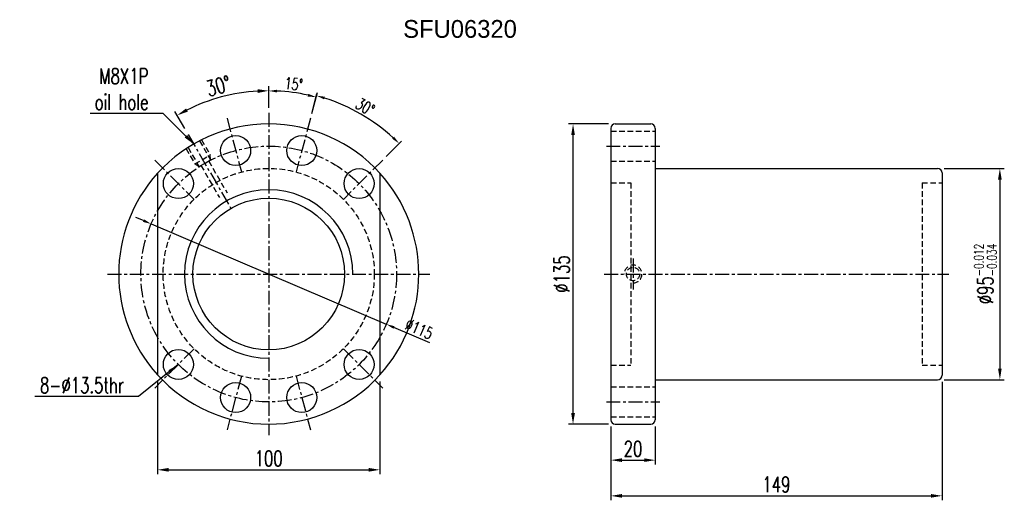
# Model space of a CAD drawing. Extents: x 44 to 487, y 123 to 339.
import ezdxf

# ---------------------------------------------------------------- set-up
doc = ezdxf.new("R2010")
doc.units = 0
doc.header["$LTSCALE"] = 5
doc.header["$MEASUREMENT"] = 0
doc.header["$PDMODE"] = 1
doc.linetypes.add('CENTER', pattern=[2, 1.25, -0.25, 0.25, -0.25])
doc.linetypes.add('DASHED', pattern=[0.75, 0.5, -0.25])
doc.layers.get('DEFPOINTS').update_dxf_attribs({"linetype": 'CONTINUOUS'})
for name, color, linetype in [('CL', 1, 'CENTER'), ('DIM', 4, 'CONTINUOUS'), ('HID', 2, 'DASHED'), ('OUT', 3, 'CONTINUOUS')]:
    doc.layers.add(name, color=color, linetype=linetype)
doc.styles.add('DIM-7', font='SIMPLEX.shx', dxfattribs={"width": 0.7, "bigfont": 'chineset.shx'})
doc.dimstyles.new('CNS', dxfattribs={"dimtxt": 3.5, "dimasz": 2.5, "dimexe": 1, "dimexo": 1.5, "dimgap": 0.09, "dimtad": 0, "dimdsep": 46, "dimtxsty": 'DIM-7', "dimcen": 0.09, "dimclrd": 1, "dimclre": 1, "dimclrt": 4, "dimadec": 0, "dimazin": 0, "dimtfac": 1, "dimtix": 1, "dimtmove": 2, "dimatfit": 3, "dimfxl": 1, "dimtvp": 0.971429, "dimtolj": 1, "dimarcsym": 0})

# ---------------------------------------------------------------- blocks, each defined once
blk = doc.blocks.new('*D0')
at = {"layer": 'DEFPOINTS', "color": 0, "transparency": 16777216}
for p in [(105.76, 179.78), (205.76, 179.78), (205.76, 137.11)]:
    blk.add_point(p, dxfattribs=at)
at = {"layer": 'DIM', "color": 4, "lineweight": -2, "transparency": 16777216}
for p, q in [((105.76, 176.78), (105.76, 135.11)), ((205.76, 176.78), (205.76, 135.11)), ((110.76, 137.11), (200.76, 137.11))]:
    blk.add_line(p, q, dxfattribs=at)
at = {"layer": 'DIM', "color": 4, "transparency": 16777216}
for points in [[(110.76, 137.94), (110.76, 136.27), (105.76, 137.11)], [(200.76, 137.94), (200.76, 136.27), (205.76, 137.11)]]:
    blk.add_solid(points, dxfattribs=at)
at = {"layer": 'DIM', "color": 4, "transparency": 16777216, "insert": (155.76, 142.21), "char_height": 7, "attachment_point": 5, "style": 'DIM-7'}
blk.add_mtext('\\A1;100', dxfattribs=at)
blk = doc.blocks.new('*D4')
at = {"layer": 'DEFPOINTS', "color": 0, "transparency": 16777216}
for p in [(456.67, 272.63), (456.67, 177.63), (484.69, 177.63)]:
    blk.add_point(p, dxfattribs=at)
at = {"layer": 'DIM', "color": 4, "lineweight": -2, "transparency": 16777216}
for p, q in [((459.67, 272.63), (486.69, 272.63)), ((484.69, 267.63), (484.69, 182.63)), ((459.67, 177.63), (486.69, 177.63))]:
    blk.add_line(p, q, dxfattribs=at)
at = {"layer": 'DIM', "color": 4, "transparency": 16777216}
for points in [[(483.86, 267.63), (485.52, 267.63), (484.69, 272.63)], [(483.86, 182.63), (485.52, 182.63), (484.69, 177.63)]]:
    blk.add_solid(points, dxfattribs=at)
at = {"layer": 'DIM', "color": 4, "transparency": 16777216, "insert": (478.19, 225.13), "char_height": 7, "attachment_point": 5, "rotation": 90, "style": 'DIM-7'}
blk.add_mtext('\\A1;%%c95{\\H4.200000;\\S-0.012^ -0.034;}', dxfattribs=at)
blk = doc.blocks.new('*D3')
at = {"layer": 'DEFPOINTS', "color": 0, "transparency": 16777216}
for p in [(292.67, 292.63), (311.67, 292.63), (311.67, 157.63)]:
    blk.add_point(p, dxfattribs=at)
at = {"layer": 'DIM', "color": 4, "lineweight": -2, "transparency": 16777216}
for p, q in [((308.67, 292.63), (290.67, 292.63)), ((292.67, 162.63), (292.67, 287.63)), ((308.67, 157.63), (290.67, 157.63))]:
    blk.add_line(p, q, dxfattribs=at)
at = {"layer": 'DIM', "color": 4, "transparency": 16777216}
for points in [[(291.84, 287.63), (293.51, 287.63), (292.67, 292.63)], [(291.84, 162.63), (293.51, 162.63), (292.67, 157.63)]]:
    blk.add_solid(points, dxfattribs=at)
at = {"layer": 'DIM', "color": 4, "transparency": 16777216, "insert": (287.57, 225.13), "char_height": 7, "attachment_point": 5, "rotation": 90, "style": 'DIM-7'}
blk.add_mtext('\\A1;%%C135', dxfattribs=at)
blk = doc.blocks.new('*D2')
at = {"layer": 'DEFPOINTS', "color": 0, "transparency": 16777216}
for p in [(309.67, 159.63), (329.67, 159.63), (329.67, 141.45)]:
    blk.add_point(p, dxfattribs=at)
at = {"layer": 'DIM', "color": 4, "lineweight": -2, "transparency": 16777216}
for p, q in [((309.67, 156.63), (309.67, 139.45)), ((329.67, 156.63), (329.67, 139.45)), ((314.67, 141.45), (324.67, 141.45))]:
    blk.add_line(p, q, dxfattribs=at)
at = {"layer": 'DIM', "color": 4, "transparency": 16777216}
for points in [[(314.67, 142.29), (314.67, 140.62), (309.67, 141.45)], [(324.67, 142.29), (324.67, 140.62), (329.67, 141.45)]]:
    blk.add_solid(points, dxfattribs=at)
at = {"layer": 'DIM', "color": 4, "transparency": 16777216, "insert": (319.67, 146.55), "char_height": 7, "attachment_point": 5, "style": 'DIM-7'}
blk.add_mtext('\\A1;20', dxfattribs=at)
blk = doc.blocks.new('*D1')
at = {"layer": 'DEFPOINTS', "color": 0, "transparency": 16777216}
for p in [(458.67, 179.63), (309.67, 159.63), (458.67, 125.4)]:
    blk.add_point(p, dxfattribs=at)
at = {"layer": 'DIM', "color": 4, "lineweight": -2, "transparency": 16777216}
for p, q in [((458.67, 176.63), (458.67, 123.4)), ((309.67, 156.63), (309.67, 123.4)), ((314.67, 125.4), (453.67, 125.4))]:
    blk.add_line(p, q, dxfattribs=at)
at = {"layer": 'DIM', "color": 4, "transparency": 16777216}
for points in [[(314.67, 126.23), (314.67, 124.57), (309.67, 125.4)], [(453.67, 126.23), (453.67, 124.57), (458.67, 125.4)]]:
    blk.add_solid(points, dxfattribs=at)
at = {"layer": 'DIM', "color": 4, "transparency": 16777216, "insert": (384.17, 130.5), "char_height": 7, "attachment_point": 5, "style": 'DIM-7'}
blk.add_mtext('\\A1;149', dxfattribs=at)
blk = doc.blocks.new('*D5')
at = {"layer": 'DEFPOINTS', "color": 0, "transparency": 16777216}
for p in [(141.45, 306.28), (155.76, 297.63), (119.51, 287.91), (155.76, 225.13), (155.76, 152.63)]:
    blk.add_point(p, dxfattribs=at)
at = {"layer": 'DIM', "color": 4, "lineweight": -2, "transparency": 16777216}
for p, q in [((155.76, 300.63), (155.76, 309.53)), ((118.01, 290.51), (113.56, 298.23))]:
    blk.add_line(p, q, dxfattribs=at)
blk.add_arc((155.76, 225.13), 82.41, 93.4768, 116.5232, dxfattribs=at)
at = {"layer": 'DIM', "color": 4, "transparency": 16777216}
for points in [[(150.74, 308.22), (150.79, 306.55), (155.76, 307.53)], [(119.36, 298.13), (118.57, 299.6), (114.56, 296.49)]]:
    blk.add_solid(points, dxfattribs=at)
at = {"layer": 'DIM', "color": 4, "transparency": 16777216, "insert": (133.12, 309.65), "char_height": 7, "attachment_point": 5, "rotation": 15, "style": 'DIM-7'}
blk.add_mtext('\\A1;30°', dxfattribs=at)
blk = doc.blocks.new('*D6')
at = {"layer": 'DEFPOINTS', "color": 0, "transparency": 16777216}
for p in [(102.87, 247.67), (208.66, 202.58)]:
    blk.add_point(p, dxfattribs=at)
at = {"layer": 'DIM', "color": 4, "lineweight": -2, "transparency": 16777216}
for p, q in [((99.42, 249.14), (95.97, 250.61)), ((102.87, 247.67), (208.66, 202.58)), ((228.23, 194.23), (212.11, 201.11))]:
    blk.add_line(p, q, dxfattribs=at)
at = {"layer": 'DIM', "color": 4, "transparency": 16777216}
for points in [[(99.67, 249.72), (99.18, 248.57), (102.87, 247.67)], [(212.35, 201.68), (211.86, 200.53), (208.66, 202.58)]]:
    blk.add_solid(points, dxfattribs=at)
at = {"layer": 'DIM', "color": 4, "transparency": 16777216, "insert": (223.39, 200.45), "char_height": 5.25, "attachment_point": 5, "rotation": 336.9119, "style": 'DIM-7'}
blk.add_mtext('\\A1;∅115', dxfattribs=at)
blk = doc.blocks.new('*D7')
at = {"layer": 'DEFPOINTS', "color": 0, "transparency": 16777216}
for p in [(170.06, 306.22), (155.76, 297.63), (174.53, 295.15), (168.06, 271.01), (155.76, 152.63)]:
    blk.add_point(p, dxfattribs=at)
at = {"layer": 'DIM', "color": 4, "lineweight": -2, "transparency": 16777216}
for p, q in [((155.76, 299.88), (155.76, 308.97)), ((175.11, 297.33), (177.47, 306.12))]:
    blk.add_line(p, q, dxfattribs=at)
blk.add_arc((155.76, 225.13), 82.35, 77.6093, 87.3907, dxfattribs=at)
at = {"layer": 'DIM', "color": 4, "transparency": 16777216}
for points in [[(159.5, 306.76), (159.53, 308.01), (155.76, 307.47)], [(173.58, 306.16), (173.29, 304.95), (177.08, 304.67)]]:
    blk.add_solid(points, dxfattribs=at)
at = {"layer": 'DIM', "color": 4, "transparency": 16777216, "insert": (167.01, 310.56), "char_height": 5.25, "attachment_point": 5, "rotation": 352.5, "style": 'DIM-7'}
blk.add_mtext('\\A1;15°', dxfattribs=at)
blk = doc.blocks.new('*D8')
at = {"layer": 'DEFPOINTS', "color": 0, "transparency": 16777216}
for p in [(174.53, 295.15), (203.38, 293.13), (207.03, 276.39), (168.06, 271.01), (189.35, 258.71)]:
    blk.add_point(p, dxfattribs=at)
at = {"layer": 'DIM', "color": 4, "lineweight": -2, "transparency": 16777216}
for p, q in [((175.11, 297.33), (177.64, 306.76)), ((208.62, 277.98), (215.52, 284.89))]:
    blk.add_line(p, q, dxfattribs=at)
blk.add_arc((155.76, 225.13), 83.01, 47.5885, 72.4115, dxfattribs=at)
at = {"layer": 'DIM', "color": 4, "transparency": 16777216}
for points in [[(180.67, 303.66), (181.02, 304.86), (177.25, 305.31)], [(212.18, 286.87), (211.32, 285.96), (214.46, 283.82)]]:
    blk.add_solid(points, dxfattribs=at)
at = {"layer": 'DIM', "color": 4, "transparency": 16777216, "insert": (199.18, 300.33), "char_height": 5.25, "attachment_point": 5, "rotation": 330, "style": 'DIM-7'}
blk.add_mtext('\\A1;30°', dxfattribs=at)

msp = doc.modelspace()

# ---------------------------------------------------------------- linework, layer by layer
at = {"layer": 'CL', "color": 7}
for p, q in [((155.764, 297.625), (155.764, 152.625)), ((137, 295.155), (143.47, 271.007)), ((174.529, 295.155), (168.058, 271.007)), ((119.514, 287.912), (138.714, 254.657)), ((307.672, 282.625), (331.672, 282.625)), ((104.499, 276.39), (122.177, 258.713)), ((207.029, 276.39), (189.352, 258.713)), ((319.672, 232.125), (319.672, 218.125)), ((83.264, 225.125), (228.264, 225.125)), ((306.672, 225.125), (461.672, 225.125)), ((122.177, 191.538), (104.499, 173.86)), ((189.352, 191.538), (207.029, 173.86)), ((143.47, 179.244), (137, 155.096)), ((168.058, 179.244), (174.529, 155.096)), ((307.672, 167.625), (331.672, 167.625))]:
    msp.add_line(p, q, dxfattribs=at)
msp.add_circle((155.764, 225.125), 57.5, dxfattribs=at)
at = {"layer": 'DIM', "color": 7}
for radius, start, end in [(67.5, 137.79455, 222.20545), (67.5, 317.79455, 42.20545), (37.88, 0, 270)]:
    msp.add_arc((155.764, 225.125), radius, start, end, dxfattribs=at)
at = {"layer": 'HID', "color": 7}
for p, q in [((309.672, 289.375), (329.672, 289.375)), ((124.672, 284.979), (129.651, 276.354)), ((125.538, 285.479), (129.478, 278.654)), ((118.609, 281.479), (122.55, 274.654)), ((119.475, 281.979), (124.455, 273.354)), ((122.55, 274.654), (129.478, 278.654)), ((124.455, 273.354), (122.55, 274.654)), ((124.416, 273.422), (129.612, 276.422)), ((128.746, 275.922), (137.021, 261.59)), ((129.612, 276.422), (129.478, 278.654)), ((309.672, 275.875), (329.672, 275.875)), ((125.282, 273.922), (133.557, 259.59)), ((309.672, 266.125), (318.672, 266.125)), ((318.672, 266.125), (318.672, 184.125)), ((449.672, 266.125), (458.672, 266.125)), ((449.672, 266.125), (449.672, 184.125)), ((309.672, 184.125), (318.672, 184.125)), ((449.672, 184.125), (458.672, 184.125)), ((309.672, 174.375), (329.672, 174.375)), ((309.672, 160.875), (329.672, 160.875))]:
    msp.add_line(p, q, dxfattribs=at)
for centre, radius in [((155.764, 225.125), 47.5), ((319.672, 225.125), 3)]:
    msp.add_circle(centre, radius, dxfattribs=at)
msp.add_arc((319.672, 225.125), 4, 270, 180, dxfattribs=at)
at = {"layer": 'OUT', "color": 7}
for p, q in [((311.672, 292.625), (327.672, 292.625)), ((309.672, 290.625), (309.672, 159.625)), ((329.672, 290.625), (329.672, 159.625)), ((105.764, 270.471), (105.764, 179.779)), ((205.764, 270.471), (205.764, 179.779)), ((329.672, 272.625), (456.672, 272.625)), ((458.672, 270.625), (458.672, 179.625)), ((329.672, 177.625), (456.672, 177.625)), ((311.672, 157.625), (327.672, 157.625))]:
    msp.add_line(p, q, dxfattribs=at)
for centre, radius in [((140.882, 280.666), 6.75), ((170.646, 280.666), 6.75), ((115.106, 265.784), 6.75), ((196.423, 265.784), 6.75), ((155.764, 225.125), 34.1), ((115.106, 184.467), 6.75), ((196.423, 184.467), 6.75), ((140.882, 169.584), 6.75), ((170.646, 169.584), 6.75)]:
    msp.add_circle(centre, radius, dxfattribs=at)
for centre, radius, start, end in [((155.764, 225.125), 67.5, 42.20545, 137.79455), ((311.672, 290.625), 2, 90, 180), ((327.672, 290.625), 2, 0, 90), ((456.672, 270.625), 2, 0, 90), ((155.764, 225.125), 67.5, 222.20545, 317.79455), ((456.672, 179.625), 2, 270, 0), ((311.672, 159.625), 2, 180, 270), ((327.672, 159.625), 2, 270, 0)]:
    msp.add_arc(centre, radius, start, end, dxfattribs=at)

# ---------------------------------------------------------------- texts
at = {"layer": 'DIM', "color": 7, "char_height": 7, "attachment_point": 6, "style": 'DIM-7'}
for s, insert in [('\\A1;M8X1P\\Poil hole', (101.627, 308.279)), ('8-%%c13.5thr', (90.64, 175.133))]:
    msp.add_mtext(s, dxfattribs=dict(at, insert=insert))
at = {"layer": 'OUT', "color": 0}
msp.add_text('SFU06320', height=8, dxfattribs=at).set_placement((216.259, 331.339))

# ---------------------------------------------------------------- dimensions: what is measured, and where the dimension line sits
at = {"layer": 'DIM', "color": 7}
for base, line1, line2, override, picture, middle in [((141.454, 306.282), ((155.764, 297.625), (155.764, 152.625)), ((119.514, 287.912), (155.764, 225.125)), {"dimscale": 2, "dimgap": 0.8, "dimtad": 1, "dimclrd": 4, "dimclre": 4, "dimtmove": 1}, '*D5', (133.115, 309.652)), ((170.064, 306.223), ((174.529, 295.155), (168.058, 271.007)), ((155.764, 297.625), (155.764, 152.625)), {"dimscale": 1.5, "dimgap": 0.8, "dimtad": 1, "dimclrd": 4, "dimclre": 4, "dimtmove": 0}, '*D7', (167.012, 310.562)), ((203.379, 293.126), ((207.029, 276.39), (189.352, 258.713)), ((174.529, 295.155), (168.058, 271.007)), {"dimscale": 1.5, "dimgap": 0.8, "dimtad": 1, "dimclrd": 4, "dimclre": 4, "dimtmove": 0}, '*D8', (199.184, 300.33))]:
    dim = msp.add_angular_dim_2l(base=base, line1=line1, line2=line2, dimstyle='CNS', override=override, dxfattribs=at)
    dim.commit()
    dim.dimension.update_dxf_attribs({"geometry": picture, "text_midpoint": middle})
for base, p1, p2, text, override, picture, middle in [((292.674, 292.625), (311.672, 157.625), (311.672, 292.625), '%%C<>', {"dimscale": 2, "dimgap": 0.8, "dimtad": 1, "dimclrd": 4, "dimclre": 4, "dimtmove": 1}, '*D3', (287.574, 225.125)), ((484.689, 177.625), (456.672, 272.625), (456.672, 177.625), '%%c<>', {"dimscale": 2, "dimgap": 0.8, "dimtad": 1, "dimclrd": 4, "dimclre": 4, "dimtol": 1, "dimtp": -0.012, "dimtm": 0.034, "dimtfac": 0.6, "dimtdec": 3, "dimtmove": 0}, '*D4', (478.189, 225.125))]:
    dim = msp.add_linear_dim(base=base, p1=p1, p2=p2, angle=90, text=text, dimstyle='CNS', override=override, dxfattribs=at)
    dim.commit()
    dim.dimension.update_dxf_attribs({"geometry": picture, "text_midpoint": middle})
dim = msp.add_diameter_dim_2p(p1=(102.87, 247.674), p2=(208.659, 202.577), dimstyle='CNS', override={"dimscale": 1.5, "dimgap": 0.8, "dimtad": 1, "dimclrd": 4, "dimclre": 4, "dimtmove": 0}, dxfattribs=at)
dim.commit()
dim.dimension.update_dxf_attribs({"geometry": '*D6', "text_midpoint": (223.394, 200.453)})
dim = msp.add_linear_dim(base=(205.764, 137.105), p1=(105.764, 179.779), p2=(205.764, 179.779), angle=180, dimstyle='CNS', override={"dimscale": 2, "dimgap": 0.8, "dimtad": 1, "dimclrd": 4, "dimclre": 4, "dimtmove": 0}, dxfattribs=at)
dim.commit()
dim.dimension.update_dxf_attribs({"geometry": '*D0', "text_midpoint": (155.764, 142.205)})
for base, p2, picture, middle in [((458.672, 125.399), (458.672, 179.625), '*D1', (384.172, 130.499)), ((329.672, 141.454), (329.672, 159.625), '*D2', (319.672, 146.554))]:
    dim = msp.add_linear_dim(base=base, p1=(309.672, 159.625), p2=p2, dimstyle='CNS', override={"dimscale": 2, "dimgap": 0.8, "dimtad": 1, "dimclrd": 4, "dimclre": 4, "dimtmove": 0}, dxfattribs=at)
    dim.commit()
    dim.dimension.update_dxf_attribs({"geometry": picture, "text_midpoint": middle})

# ---------------------------------------------------------------- leaders
at = {"layer": 'DIM', "color": 7, "annotation_type": 0, "has_hookline": 1, "hookline_direction": 1}
for points, text_width in [([(122.014, 283.582), (108.227, 297.345), (103.227, 297.345)], 26.133), ([(115.048, 184.409), (97.24, 170.033), (92.24, 170.033)], 40.133)]:
    msp.add_leader(points, dimstyle='CNS', override={"dimscale": 2, "dimgap": 0.8, "dimtad": 1, "dimclrd": 4, "dimclre": 4}, dxfattribs=dict(at, text_width=text_width))

doc.saveas('drawing.dxf')
